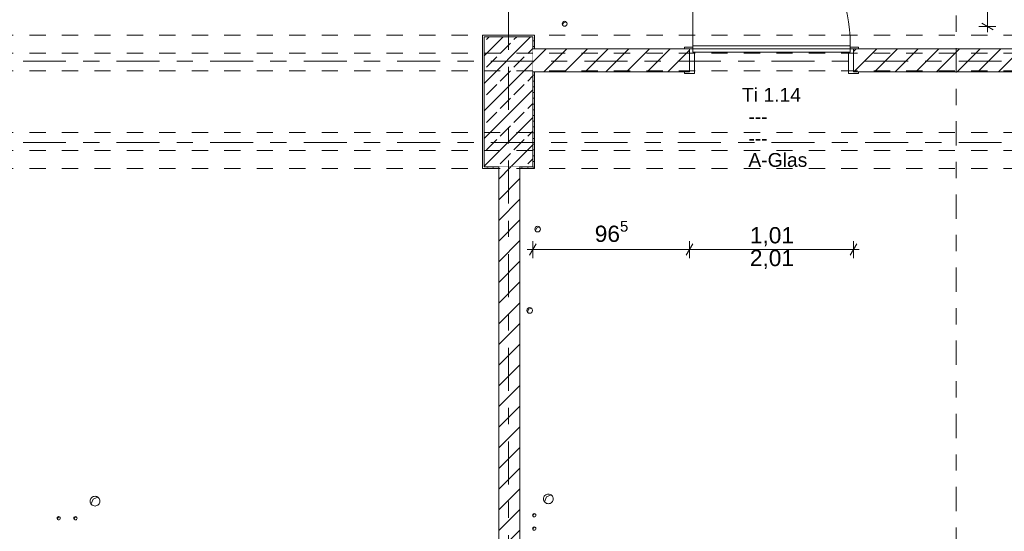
# Model space of a CAD drawing. Header units: metres. Extents: x -3.6 to 84.5, y -11 to 16.8.
# Tile 58 of 256: x 4.7 to 10.8, y 3 to 6.1. Entities that reach past the tile are written whole.
import ezdxf

# ---------------------------------------------------------------- set-up
doc = ezdxf.new("R2010")
doc.units = ezdxf.units.M
doc.header["$MEASUREMENT"] = 0
for name, pattern in [('Achse', [0.2, 0.1, -0.05, 0, -0.05]), ('Schnittlinie', [0.3, 0.15, -0.075, 0, -0.075]), ('Strichlinie doppelt', [0.546806, 0.264583, -0.105833, 0.070556, -0.105833]), ('Untersicht', [0.1, 0.075, -0.025]), ('Wipeout_Contour', [1, 0, -1])]:
    doc.linetypes.add(name, pattern=pattern)
for name, color, linetype in [('152 - Bemaßung_ Beschriftung.Ausbau', 7, 'Continuous'), ('201a - Marker.Schnitt - optisch Grundriss', 7, 'Continuous'), ('451 - Universal.Achsen Raster', 7, 'Continuous'), ('603 - Struktur.Bodenplatte_ Decke Roh', 7, 'Continuous'), ('605 - Struktur.Wand Innen', 7, 'Continuous'), ('607 - Struktur.Stütze', 7, 'Continuous'), ('608 - Struktur.Träger', 7, 'Continuous'), ('650 - Abdeckung.Fußboden Aufbau', 7, 'Continuous')]:
    doc.layers.add(name, color=color, linetype=linetype)
doc.styles.add('ERSTELLTER_STIL_2', font='txt')
doc.dimstyles.new('ERSTELLTER_STIL__1', dxfattribs={"dimtxt": 0.1, "dimasz": 0.0532, "dimexe": 0.18, "dimexo": 0.0625, "dimgap": 0, "dimtad": 1, "dimzin": 0, "dimdsep": 46, "dimtxsty": 'ERSTELLTER_STIL_2', "dimblk": 'ARROWHEAD_2', "dimblk1": 'ARROWHEAD_2', "dimblk2": 'ARROWHEAD_2', "dimcen": 0.09, "dimse1": 1, "dimse2": 1, "dimclrd": 7, "dimclre": 7, "dimclrt": 7, "dimazin": 0, "dimtfac": 1, "dimtdec": 4, "dimtmove": 0, "dimatfit": 3, "dimfxl": 1, "dimtolj": 1, "dimtzin": 0, "dimarcsym": 0})
doc.dimstyles.new('ERSTELLTER_STIL__3', dxfattribs={"dimtxt": 0.1, "dimasz": 0.0532, "dimexe": 0.18, "dimexo": 0.0625, "dimgap": 0, "dimtad": 1, "dimtih": 1, "dimtoh": 1, "dimzin": 0, "dimdsep": 46, "dimtxsty": 'ERSTELLTER_STIL_2', "dimblk": 'ARROWHEAD_2', "dimblk1": 'ARROWHEAD_2', "dimblk2": 'ARROWHEAD_2', "dimcen": 0.09, "dimse1": 1, "dimse2": 1, "dimclrd": 7, "dimclre": 7, "dimclrt": 7, "dimazin": 0, "dimtfac": 1, "dimtdec": 4, "dimtmove": 0, "dimatfit": 3, "dimfxl": 1, "dimtolj": 1, "dimtzin": 0, "dimarcsym": 0})
pattern_1 = [(45, (0, 0), (-0.01767767, 0.01767767), [0, -0.025])]
pattern_2 = [(45, (0, 0), (-0.0636396, 0.0636396), [])]

# ---------------------------------------------------------------- blocks, each defined once
blk = doc.blocks.new('*D181')
at = {"layer": '152 - Bemaßung_ Beschriftung.Ausbau', "color": 7, "linetype": 'Continuous', "lineweight": 5}
for p, q in [((10.68, 8.0375), (10.68, 8.0717)), ((10.7325, 8.0375), (10.6275, 8.0375)), ((10.715, 8.0173), (10.645, 8.0577)), ((10.68, 6.0625), (10.68, 8.0375)), ((10.645, 6.0827), (10.715, 6.0423)), ((10.7325, 6.0625), (10.6275, 6.0625)), ((10.68, 6.0283), (10.68, 6.0625))]:
    blk.add_line(p, q, dxfattribs=at)
at = {"layer": '152 - Bemaßung_ Beschriftung.Ausbau', "color": 7, "lineweight": 5, "char_height": 0.1, "attachment_point": 7, "rotation": 90, "style": 'ERSTELLTER_STIL_2'}
for s, insert in [('\\A1;{\\pql;\\fArial|b0|i0|c0|p38;1,97\\fArial|b0|i0|c0|p38;\\A1{\\H.66x;\\S5^  ;}}', (10.6794, 6.8919)), ('\\A1;{\\pql;\\fArial|b0|i0|c0|p38;2,15}', (10.8, 6.917))]:
    blk.add_mtext(s, dxfattribs=dict(at, insert=insert))
blk = doc.blocks.new('ARROWHEAD_2')
at = {"color": 0, "linetype": 'Continuous', "lineweight": 0}
for p, q in [((0, 0), (-1, 0)), ((-0.38, -0.66), (0.38, 0.66))]:
    blk.add_line(p, q, dxfattribs=at)
blk = doc.blocks.new('*D280')
at = {"layer": '152 - Bemaßung_ Beschriftung.Ausbau', "color": 7, "linetype": 'Continuous', "lineweight": 5}
for p, q in [((0.225, -9.1375), (0.225, -9.0325)), ((7.67, -9.1375), (7.67, -9.0325)), ((-0.015, -9.085), (0.225, -9.085)), ((0.2452, -9.05), (0.2048, -9.12)), ((0.225, -9.085), (7.67, -9.085)), ((7.6902, -9.05), (7.6498, -9.12)), ((7.67, -9.085), (7.8, -9.085))]:
    blk.add_line(p, q, dxfattribs=at)
at = {"layer": '152 - Bemaßung_ Beschriftung.Ausbau', "color": 7, "lineweight": 5, "char_height": 0.1, "attachment_point": 7, "style": 'ERSTELLTER_STIL_2'}
for s, insert in [('\\A1;{\\pql;\\fArial|b0|i0|c0|p38;7,44\\fArial|b0|i0|c0|p38;\\A1{\\H.66x;\\S5^  ;}}', (3.7136, -9.0844)), ('\\A1;{\\pql;\\fArial|b0|i0|c0|p38;13}', (7.498, -9.065))]:
    blk.add_mtext(s, dxfattribs=dict(at, insert=insert))
blk = doc.blocks.new('*D581')
at = {"layer": '152 - Bemaßung_ Beschriftung.Ausbau', "color": 7, "linetype": 'Continuous', "lineweight": 5}
for p, q in [((7.88, 4.6375), (7.88, 4.7425)), ((8.845, 4.6375), (8.845, 4.7425)), ((7.8458, 4.69), (7.88, 4.69)), ((7.9002, 4.725), (7.8598, 4.655)), ((7.88, 4.69), (8.845, 4.69)), ((8.8652, 4.725), (8.8248, 4.655))]:
    blk.add_line(p, q, dxfattribs=at)
at = {"layer": '152 - Bemaßung_ Beschriftung.Ausbau', "color": 7, "lineweight": 5, "insert": (8.2616, 4.7083), "char_height": 0.1, "attachment_point": 7, "style": 'ERSTELLTER_STIL_2'}
blk.add_mtext('\\A1;{\\pql;\\fArial|b0|i0|c0|p38;96\\fArial|b0|i0|c0|p38;\\A1{\\H.66x;\\S5^  ;}}', dxfattribs=at)
blk = doc.blocks.new('*D582')
at = {"layer": '152 - Bemaßung_ Beschriftung.Ausbau', "color": 7, "linetype": 'Continuous', "lineweight": 5}
for p, q in [((8.845, 4.6375), (8.845, 4.7425)), ((9.855, 4.6375), (9.855, 4.7425)), ((8.8652, 4.725), (8.8248, 4.655)), ((8.845, 4.69), (9.855, 4.69)), ((9.8348, 4.655), (9.8752, 4.725)), ((9.855, 4.69), (9.8892, 4.69))]:
    blk.add_line(p, q, dxfattribs=at)
at = {"layer": '152 - Bemaßung_ Beschriftung.Ausbau', "color": 7, "lineweight": 5, "char_height": 0.1, "attachment_point": 7, "style": 'ERSTELLTER_STIL_2'}
for s, insert in [('\\A1;{\\pql;\\fArial|b0|i0|c0|p38;1,01}', (9.217, 4.71)), ('\\A1;{\\pql;\\fArial|b0|i0|c0|p38;2,01}', (9.217, 4.57))]:
    blk.add_mtext(s, dxfattribs=dict(at, insert=insert))
blk = doc.blocks.new('*D644')
at = {"layer": '152 - Bemaßung_ Beschriftung.Ausbau', "color": 7, "linetype": 'Continuous', "lineweight": 5}
for p, q in [((-0.1448, -10.55), (-0.1852, -10.62)), ((-0.165, -10.6375), (-0.165, -10.5325)), ((62.4048, -10.62), (62.4452, -10.55)), ((62.425, -10.6375), (62.425, -10.5325)), ((-0.1992, -10.585), (-0.165, -10.585)), ((-0.165, -10.585), (62.425, -10.585)), ((62.425, -10.585), (62.4593, -10.585))]:
    blk.add_line(p, q, dxfattribs=at)
at = {"layer": '152 - Bemaßung_ Beschriftung.Ausbau', "color": 7, "lineweight": 5, "insert": (30.959, -10.565), "char_height": 0.1, "attachment_point": 7, "style": 'ERSTELLTER_STIL_2'}
blk.add_mtext('\\A1;{\\pql;\\fArial|b0|i0|c0|p38;62,59}', dxfattribs=at)
blk = doc.blocks.new('*D648')
at = {"layer": '152 - Bemaßung_ Beschriftung.Ausbau', "color": 7, "linetype": 'Continuous', "lineweight": 5}
for p, q in [((-1.675, 13.455), (-1.675, 13.695)), ((-1.71, 13.4752), (-1.64, 13.4348)), ((-1.6225, 13.455), (-1.7275, 13.455)), ((-1.675, 0.245), (-1.675, 13.455)), ((-1.6225, 0.245), (-1.7275, 0.245)), ((-1.71, 0.2652), (-1.64, 0.2248)), ((-1.675, 0.005), (-1.675, 0.245))]:
    blk.add_line(p, q, dxfattribs=at)
at = {"layer": '152 - Bemaßung_ Beschriftung.Ausbau', "color": 7, "lineweight": 5, "insert": (-1.695, 6.679), "char_height": 0.1, "attachment_point": 7, "rotation": 90, "style": 'ERSTELLTER_STIL_2'}
blk.add_mtext('\\A1;{\\pql;\\fArial|b0|i0|c0|p38;13,21}', dxfattribs=at)

msp = doc.modelspace()

# ---------------------------------------------------------------- hatches: boundary and pattern name
at = {"layer": '607 - Struktur.Stütze', "linetype": 'Continuous', "lineweight": 0, "true_color": 0x000000}
h = msp.add_hatch(dxfattribs=at)
h.set_pattern_fill('Gips_0001', color=18, style=0, pattern_type=2)
h.set_pattern_definition(pattern_1)
h.paths.add_polyline_path([(7.57, 6.01), (7.57, 5.19), (7.67, 5.19), (7.67, 5.2), (7.58, 5.2), (7.58, 6), (7.88, 6), (7.88, 5.925), (7.89, 5.925), (7.89, 6.01)])
h = msp.add_hatch(dxfattribs=at)
h.set_pattern_fill('Beton__Stahlbeton_0001', color=18, style=0, pattern_type=2)
h.set_pattern_definition([(45, (0, 0), (-0.0848528, 0.0848528), []), (45, (-0.04243, 0.04243), (-0.0848528, 0.0848528), [0.09, -0.03])])
h.paths.add_polyline_path([(7.58, 5.2), (7.88, 5.2), (7.88, 6), (7.58, 6)])
h = msp.add_hatch(dxfattribs=at)
h.set_pattern_fill('Gips_0001', color=18, style=0, pattern_type=2)
h.set_pattern_definition(pattern_1)
h.paths.add_polyline_path([(7.8, 5.2), (7.8, 5.19), (7.89, 5.19), (7.89, 5.7845), (7.88, 5.7845), (7.88, 5.2)])

# ---------------------------------------------------------------- linework, layer by layer
at = {"layer": '451 - Universal.Achsen Raster', "color": 160, "linetype": 'Strichlinie doppelt', "lineweight": 9, "true_color": 0x3232ff}
msp.add_line((64.935, 5.35), (-3.175, 5.35), dxfattribs=at)
at = {"layer": '603 - Struktur.Bodenplatte_ Decke Roh', "color": 7, "linetype": 'Continuous', "lineweight": 5}
for p, q in [((8.0637, 6.0714), (8.07, 6.086)), ((8.07, 6.086), (8.0846, 6.0923)), ((7.8957, 4.8059), (7.903, 4.823)), ((7.903, 4.823), (7.9201, 4.8303)), ((7.8467, 4.3059), (7.854, 4.323)), ((7.854, 4.323), (7.8711, 4.3303)), ((5.1594, 3.1247), (5.172, 3.154)), ((5.172, 3.154), (5.2012, 3.1665)), ((7.9514, 3.1387), (7.964, 3.168)), ((7.964, 3.168), (7.9932, 3.1805)), ((4.9518, 3.0312), (4.956, 3.041)), ((4.956, 3.041), (4.9657, 3.0452)), ((5.0548, 3.0312), (5.059, 3.041)), ((5.059, 3.041), (5.0687, 3.0452)), ((7.8808, 3.0492), (7.885, 3.059)), ((7.885, 3.059), (7.8947, 3.0632)), ((7.8808, 2.9672), (7.885, 2.977)), ((7.885, 2.977), (7.8947, 2.9812))]:
    msp.add_line(p, q, dxfattribs=at)
at = {"layer": '603 - Struktur.Bodenplatte_ Decke Roh', "color": 7, "linetype": 'Continuous', "lineweight": 9, "flags": 128}
for points in [[(8.091, 6.08, 0.414214), (8.076, 6.095, 0.414214), (8.061, 6.08, 0.414214), (8.076, 6.065, 0.414214)], [(7.9275, 4.816, 0.414214), (7.91, 4.8335, 0.414214), (7.8925, 4.816, 0.414214), (7.91, 4.7985, 0.414214)], [(7.8785, 4.316, 0.414214), (7.861, 4.3335, 0.414214), (7.8435, 4.316, 0.414214), (7.861, 4.2985, 0.414214)], [(5.214, 3.142, 0.414214), (5.184, 3.172, 0.414214), (5.154, 3.142, 0.414214), (5.184, 3.112, 0.414214)], [(8.006, 3.156, 0.414214), (7.976, 3.186, 0.414214), (7.946, 3.156, 0.414214), (7.976, 3.126, 0.414214)], [(4.97, 3.037, 0.414214), (4.96, 3.047, 0.414214), (4.95, 3.037, 0.414214), (4.96, 3.027, 0.414214)], [(5.073, 3.037, 0.414214), (5.063, 3.047, 0.414214), (5.053, 3.037, 0.414214), (5.063, 3.027, 0.414214)], [(7.899, 3.055, 0.414214), (7.889, 3.065, 0.414214), (7.879, 3.055, 0.414214), (7.889, 3.045, 0.414214)], [(7.899, 2.973, 0.414214), (7.889, 2.983, 0.414214), (7.879, 2.973, 0.414214), (7.889, 2.963, 0.414214)]]:
    msp.add_lwpolyline(points, format="xyb", close=True, dxfattribs=at)
at = {"layer": '607 - Struktur.Stütze', "color": 7, "linetype": 'Continuous', "lineweight": 5, "flags": 128}
for points in [[(7.89, 5.925), (7.89, 6.01), (7.57, 6.01), (7.57, 5.19), (7.67, 5.19)], [(7.8, 5.19), (7.89, 5.19), (7.89, 5.7845)]]:
    msp.add_lwpolyline(points, dxfattribs=at)
at = {"layer": '607 - Struktur.Stütze', "color": 7, "linetype": 'Continuous', "lineweight": 13, "flags": 128}
msp.add_lwpolyline([(7.58, 5.2), (7.88, 5.2), (7.88, 6), (7.58, 6)], close=True, dxfattribs=at)
at = {"layer": '608 - Struktur.Träger', "color": 7, "linetype": 'Untersicht', "lineweight": 13}
for p, q in [((0.38, 6.01), (61.88, 6.01)), ((0.38, 5.41), (61.88, 5.41))]:
    msp.add_line(p, q, dxfattribs=at)
at = {"layer": '608 - Struktur.Träger', "color": 7, "linetype": 'Achse', "lineweight": 9}
msp.add_line((0.38, 5.3), (61.88, 5.3), dxfattribs=at)
at = {"layer": '650 - Abdeckung.Fußboden Aufbau', "color": 7, "linetype": 'Continuous', "lineweight": 13, "flags": 128}
for points in [[(7.8, 1.855), (7.67, 1.855), (7.67, 5.19), (7.57, 5.19), (7.57, 6.01), (7.73, 6.01), (7.73, 8.09), (7.57, 8.09), (7.57, 8.51), (7.67, 8.51), (7.67, 11.775)], [(7.73, 8.09), (7.73, 6.01), (7.89, 6.01), (7.89, 5.925), (11.17, 5.925), (11.17, 6.01), (11.28, 6.01), (11.28, 6.0625), (11.38, 6.0625), (11.38, 6.01), (11.49, 6.01), (11.49, 5.925), (14.89, 5.925), (14.89, 6.07), (14.99, 6.07), (14.99, 5.925), (18.37, 5.925), (18.37, 6.01), (18.69, 6.01), (18.69, 5.925), (19.8, 5.925), (19.8, 5.79)], [(7.8, 0.71), (7.89, 0.71), (7.89, 0.255), (11.17, 0.255), (11.17, 0.71), (11.24, 0.71), (11.24, 5.19), (11.17, 5.19), (11.17, 5.7845), (9.855, 5.7845), (9.855, 5.925), (8.845, 5.925), (8.845, 5.7845), (7.89, 5.7845), (7.89, 5.19)], [(7.89, 5.19), (7.8, 5.19), (7.8, 1.855)]]:
    msp.add_lwpolyline(points, dxfattribs=at)

# ---------------------------------------------------------------- texts
at = {"layer": '605 - Struktur.Wand Innen', "color": 7, "lineweight": 9, "char_height": 0.085, "style": 'ERSTELLTER_STIL_2'}
for s, insert, attachment_point in [('\\A1;{\\pqc;\\pt0;\\fArial|b0|i0|c0|p38;Ti 1.14}', (9.35, 5.6001), 8), ('\\A1;{\\pqr;\\pt0;\\fArial|b0|i0|c0|p38;}', (9.1425, 5.5709), 3), ('\\A1;{\\pql;\\pt0;\\fArial|b0|i0|c0|p38;---}', (9.2078, 5.5515), 1), ('\\A1;{\\pqr;\\pt0;\\fArial|b0|i0|c0|p38;}', (9.1425, 5.4374), 3), ('\\A1;{\\pql;\\pt0;\\fArial|b0|i0|c0|p38;---}', (9.2078, 5.4179), 1), ('\\A1;{\\pqr;\\pt0;\\fArial|b0|i0|c0|p38;}', (9.1425, 5.3038), 3), ('\\A1;{\\pql;\\pt0;\\fArial|b0|i0|c0|p38;A-Glas}', (9.2078, 5.2844), 1)]:
    msp.add_mtext(s, dxfattribs=dict(at, insert=insert, attachment_point=attachment_point))

# ---------------------------------------------------------------- dimensions: what is measured, and where the dimension line sits
at = {"layer": '152 - Bemaßung_ Beschriftung.Ausbau', "color": 7, "linetype": 'Continuous', "lineweight": 5}
dim = msp.add_linear_dim(base=(10.68, 8.0374822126), p1=(11.38, 6.0624822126), p2=(11.38, 8.0374822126), angle=90, dimstyle='ERSTELLTER_STIL__1', dxfattribs=at)
dim.commit()
dim.dimension.update_dxf_attribs({"geometry": '*D181', "text_midpoint": (10.6099999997, 7.1568527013), "dimtype": 160, "text_rotation": 90})

# ---------------------------------------------------------------- next in the draw order: wipeouts: each hides what was drawn before it
at = {"color": 254, "linetype": 'Wipeout_Contour', "lineweight": 0, "ltscale": 40.84697}
msp.add_wipeout([(7.88, 5.7845), (8.845, 5.7845), (8.845, 5.925), (7.88, 5.925)], dxfattribs=at).dxf.layer = '605 - Struktur.Wand Innen'
at = {"color": 254, "linetype": 'Wipeout_Contour', "lineweight": 0, "ltscale": 48.156752}
msp.add_wipeout([(9.855, 5.7845), (11.18, 5.7845), (11.18, 5.925), (9.855, 5.925)], dxfattribs=at).dxf.layer = '605 - Struktur.Wand Innen'
at = {"color": 254, "linetype": 'Wipeout_Contour', "lineweight": 0, "ltscale": 34.461651}
msp.add_wipeout([(7.8, 5.2), (7.67, 5.2), (7.67, 1.855), (7.8, 1.855)], dxfattribs=at).dxf.layer = '605 - Struktur.Wand Innen'

# ---------------------------------------------------------------- next in the draw order: hatches: boundary and pattern name
at = {"layer": '605 - Struktur.Wand Innen', "linetype": 'Continuous', "lineweight": 0, "true_color": 0x000000}
h = msp.add_hatch(dxfattribs=at)
h.set_pattern_fill('MW_Ziegel_0001', color=18, style=0, pattern_type=2)
h.set_pattern_definition(pattern_2)
h.paths.add_polyline_path([(7.88, 5.7845), (8.845, 5.7845), (8.845, 5.925), (7.88, 5.925)])
h = msp.add_hatch(dxfattribs=at)
h.set_pattern_fill('MW_Ziegel_0001', color=18, style=0, pattern_type=2)
h.set_pattern_definition(pattern_2)
h.paths.add_polyline_path([(9.855, 5.7845), (11.18, 5.7845), (11.18, 5.925), (9.855, 5.925)])
h = msp.add_hatch(dxfattribs=at)
h.set_pattern_fill('MW_Ziegel_0001', color=18, style=0, pattern_type=2)
h.set_pattern_definition(pattern_2)
h.paths.add_polyline_path([(7.8, 5.2), (7.67, 5.2), (7.67, 1.855), (7.8, 1.855)])

# ---------------------------------------------------------------- next in the draw order: linework, layer by layer
at = {"layer": '201a - Marker.Schnitt - optisch Grundriss', "color": 7, "linetype": 'Schnittlinie', "lineweight": 13}
msp.add_line((10.488, 14.48), (10.488, -0.78), dxfattribs=at)
at = {"layer": '451 - Universal.Achsen Raster', "color": 160, "linetype": 'Strichlinie doppelt', "lineweight": 9, "true_color": 0x3232ff}
for p, q in [((7.73, -10.585), (7.73, 16.355)), ((64.935, 5.85), (-3.175, 5.85))]:
    msp.add_line(p, q, dxfattribs=at)
at = {"layer": '605 - Struktur.Wand Innen', "color": 7, "linetype": 'Continuous', "lineweight": 13}
for p, q in [((8.865, 5.945), (8.865, 6.915)), ((8.865, 5.905), (8.865, 5.945)), ((8.865, 5.945), (9.835, 5.945)), ((9.835, 5.945), (9.835, 5.905)), ((8.865, 5.935), (8.815, 5.935)), ((8.815, 5.935), (8.815, 5.925)), ((8.815, 5.925), (8.845, 5.925)), ((8.845, 5.7845), (8.845, 5.925)), ((8.845, 5.925), (8.845, 5.7845)), ((8.845, 5.7845), (8.845, 5.925)), ((8.845, 5.7845), (8.845, 5.925)), ((8.865, 5.905), (8.865, 5.935)), ((8.875, 5.905), (8.865, 5.905)), ((9.835, 5.905), (8.865, 5.905)), ((8.875, 5.7745), (8.875, 5.905)), ((9.825, 5.7745), (9.825, 5.905)), ((9.825, 5.905), (9.835, 5.905)), ((9.835, 5.905), (9.835, 5.935)), ((9.835, 5.935), (9.885, 5.935)), ((9.855, 5.7845), (9.855, 5.925)), ((9.885, 5.925), (9.855, 5.925)), ((9.855, 5.925), (9.855, 5.7845)), ((9.855, 5.7845), (9.855, 5.925)), ((9.855, 5.7845), (9.855, 5.925)), ((9.885, 5.935), (9.885, 5.925)), ((8.845, 5.7845), (8.815, 5.7845)), ((8.815, 5.7845), (8.815, 5.7745)), ((8.815, 5.7745), (8.875, 5.7745)), ((9.885, 5.7745), (9.825, 5.7745)), ((9.855, 5.7845), (9.885, 5.7845)), ((9.885, 5.7845), (9.885, 5.7745))]:
    msp.add_line(p, q, dxfattribs=at)
at = {"layer": '605 - Struktur.Wand Innen', "color": 7, "linetype": 'Continuous', "lineweight": 13, "flags": 128}
for points in [[(8.845, 5.925), (7.88, 5.925)], [(11.18, 5.925), (9.855, 5.925)], [(7.88, 5.7845), (8.845, 5.7845)], [(9.855, 5.7845), (11.18, 5.7845)]]:
    msp.add_lwpolyline(points, dxfattribs=at)
at = {"layer": '605 - Struktur.Wand Innen', "color": 7, "linetype": 'Continuous', "lineweight": 18, "flags": 128}
for points in [[(7.67, 5.2), (7.67, 1.855)], [(7.8, 1.855), (7.8, 5.2)]]:
    msp.add_lwpolyline(points, dxfattribs=at)
at = {"layer": '605 - Struktur.Wand Innen', "color": 7, "linetype": 'Continuous', "lineweight": 9}
msp.add_arc((8.865, 5.945), 0.97, 0, 90, dxfattribs=at)
at = {"layer": '608 - Struktur.Träger', "color": 7, "linetype": 'Achse', "lineweight": 9}
msp.add_line((0.38, 5.9), (61.88, 5.9), dxfattribs=at)
at = {"layer": '608 - Struktur.Träger', "color": 7, "linetype": 'Untersicht', "lineweight": 13}
for p, q in [((0.38, 5.79), (61.88, 5.79)), ((0.38, 5.19), (61.88, 5.19))]:
    msp.add_line(p, q, dxfattribs=at)

# ---------------------------------------------------------------- next in the draw order: dimensions: what is measured, and where the dimension line sits
at = {"layer": '152 - Bemaßung_ Beschriftung.Ausbau', "color": 7, "linetype": 'Continuous', "lineweight": 5}
dim = msp.add_linear_dim(base=(-1.675, 13.455), p1=(22.1775, 0.245), p2=(31.13, 13.455), angle=90, dimstyle='ERSTELLTER_STIL__1', dxfattribs=at)
dim.commit()
dim.dimension.update_dxf_attribs({"geometry": '*D648', "text_midpoint": (-1.745, 6.847), "dimtype": 160, "text_rotation": 90})
for base, p1, p2, picture, middle in [((7.67002, -9.085), (0.225, 6.85), (7.67002, 2.94998), '*D280', (3.9785, -9.015)), ((8.845, 4.68998), (7.87999, 5.19998), (8.845, 5.7745), '*D581', (8.47286, 4.75998)), ((9.855, 4.69), (8.845, 5.7745), (9.855, 5.7745), '*D582', (9.3469, 4.76)), ((62.425, -10.585), (-0.165, -0.145), (62.425, 5.1), '*D644', (31.127, -10.515))]:
    dim = msp.add_linear_dim(base=base, p1=p1, p2=p2, dimstyle='ERSTELLTER_STIL__3', dxfattribs=at)
    dim.commit()
    dim.dimension.update_dxf_attribs({"geometry": picture, "text_midpoint": middle, "dimtype": 160})

doc.saveas('drawing.dxf')
